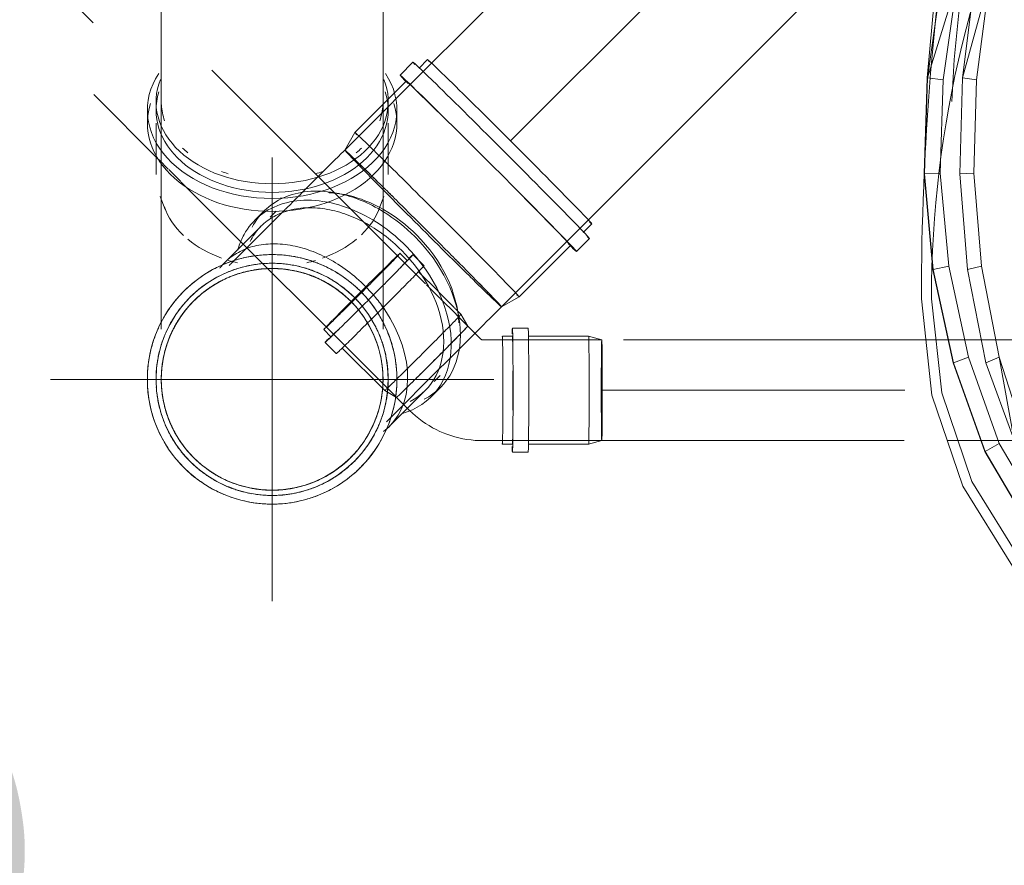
# Model space of a CAD drawing. Header units: millimetres. Extents: x -121 to 21670, y 1231 to 39176.
# Tile 55 of 72: x 18229 to 18717, y 34957 to 35376. Entities that reach past the tile are written whole.
import ezdxf

# ---------------------------------------------------------------- set-up
doc = ezdxf.new("R2010")
doc.units = ezdxf.units.MM
for name, pattern in [('ADSK_Осевая', [700, 500, -100, 0, -100]), ('ADSK_Скрыто', [300, 150, -150]), ('ADSK_Штриховая_ш3 п1_5', [225, 150, -75])]:
    doc.linetypes.add(name, pattern=pattern)
for name, color, linetype, lineweight in [('A-____-____-DIMS', 211, 'Continuous', 9), ('A-____-____-DIMS-50', 211, 'Continuous', 9), ('A-DETL-____-HDLN', 90, 'ADSK_Скрыто', 9), ('A-DETL-____-MBND', 5, 'ADSK_Штриховая_ш3 п1_5', 20), ('M-EQPM-____-OTLN', 50, 'Continuous', 20), ('P-PIPE-____-CNTR', 3, 'ADSK_Осевая', 20), ('P-PIPE-____-OTLN', 3, 'Continuous', 20), ('P-SANR-FIXT-OTLN', 6, 'Continuous', 20)]:
    doc.layers.add(name, color=color, linetype=linetype, lineweight=lineweight)
doc.styles.add('GOST Common_1', font='GOST_Common.ttf', dxfattribs={"width": 0.9, "height": 125})
doc.dimstyles.new('ADSK_Основной_2_5_мм', dxfattribs={"dimscale": 304.8, "dimtxt": 0.412449, "dimasz": 0.328084, "dimexe": 0.246063, "dimexo": 0.000807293, "dimgap": 0.049213, "dimtad": 1, "dimdec": 0, "dimlfac": 304.8, "dimdsep": 46, "dimtxsty": 'GOST Common_1', "dimblk1": 'OBLIQUE', "dimblk2": 'OBLIQUE', "dimsah": 1, "dimcen": 0.09, "dimdle": 0.246063, "dimazin": 2, "dimtfac": 1, "dimtdec": 4, "dimtix": 1, "dimtmove": 0, "dimatfit": 3, "dimfxl": 1, "dimtvp": 1, "dimtolj": 1, "dimtzin": 0, "dimlwd": 20, "dimlwe": 20, "dimarcsym": 2})

# ---------------------------------------------------------------- blocks, each defined once
blk = doc.blocks.new('Прямая форма - V line-609012-В_Этаж 02_Канализация')
at = {"layer": 'M-EQPM-____-OTLN', "color": 253}
for p, q in [((-186.77, 0), (-200.07, -30.54)), ((200.07, -30.54), (186.77, 0)), ((-200.07, -30.54), (-209.71, -62.43)), ((209.71, -62.43), (200.07, -30.54)), ((-209.71, -62.43), (-215.55, -95.22)), ((-10.61, -64.38), (-8.33, -62.51)), ((-8.33, -62.51), (-5.74, -61.12)), ((-5.74, -61.12), (-2.93, -60.27)), ((-2.93, -60.27), (0, -59.98)), ((0, -59.98), (2.93, -60.27)), ((2.93, -60.27), (5.74, -61.12)), ((5.74, -61.12), (8.33, -62.51)), ((8.33, -62.51), (10.61, -64.38)), ((215.54, -95.22), (209.71, -62.43)), ((-13.86, -69.24), (-12.47, -66.65)), ((-12.47, -66.65), (-10.61, -64.38)), ((10.61, -64.38), (12.47, -66.65)), ((12.47, -66.65), (13.86, -69.24)), ((-15, -74.98), (-14.71, -72.05)), ((-14.71, -72.05), (-13.86, -69.24)), ((13.86, -69.24), (14.71, -72.05)), ((14.71, -72.05), (15, -74.98)), ((-14.71, -77.9), (-15, -74.98)), ((-13.86, -80.72), (-14.71, -77.9)), ((14.71, -77.9), (13.86, -80.72)), ((15, -74.98), (14.71, -77.9)), ((-12.47, -83.31), (-13.86, -80.72)), ((13.86, -80.72), (12.47, -83.31)), ((-10.61, -85.58), (-12.47, -83.31)), ((-8.33, -87.45), (-10.61, -85.58)), ((-5.74, -88.83), (-8.33, -87.45)), ((8.33, -87.45), (5.74, -88.83)), ((10.61, -85.58), (8.33, -87.45)), ((12.47, -83.31), (10.61, -85.58)), ((-2.93, -89.69), (-5.74, -88.83)), ((0, -89.98), (-2.93, -89.69)), ((2.93, -89.69), (0, -89.98)), ((5.74, -88.83), (2.93, -89.69)), ((-215.55, -95.22), (-217.5, -128.48)), ((217.5, -128.48), (215.54, -95.22)), ((-217.5, -128.48), (-212.43, -150.98)), ((212.43, -150.98), (217.5, -128.48)), ((-212.43, -150.98), (-198.21, -169.15)), ((198.21, -169.15), (212.43, -150.98)), ((-38.87, -165.39), (-77.64, -168.31)), ((0, -164.42), (-38.87, -165.39)), ((0, -164.42), (38.87, -165.39)), ((38.87, -165.39), (77.64, -168.31)), ((-198.21, -169.15), (-177.57, -179.47)), ((-116.22, -173.17), (-77.64, -168.31)), ((77.64, -168.31), (116.21, -173.17)), ((177.57, -179.47), (198.21, -169.15)), ((-154.5, -179.95), (-116.22, -173.17)), ((-138.72, -210.15), (-110.19, -172.93)), ((-138.72, -210.15), (-108.94, -172.93)), ((-108.94, -172.93), (-130.06, -210.21)), ((-119.56, -210.15), (-99.17, -172.93)), ((-119.56, -210.15), (-98.05, -172.93)), ((-98.05, -172.93), (-117.06, -210.21)), ((-108.94, -172.93), (-110.19, -172.93)), ((-108.94, -172.93), (-99.17, -172.93)), ((-98.05, -172.93), (-99.17, -172.93)), ((98.05, -172.93), (-98.05, -172.93)), ((117.06, -210.21), (98.05, -172.93)), ((98.05, -172.93), (99.17, -172.93)), ((99.17, -172.93), (119.56, -210.15)), ((99.17, -172.93), (117.06, -210.21)), ((99.17, -172.93), (108.94, -172.93)), ((108.94, -172.93), (110.19, -172.93)), ((130.06, -210.21), (108.94, -172.93)), ((110.19, -172.93), (138.72, -210.15)), ((110.19, -172.93), (130.06, -210.21)), ((116.21, -173.17), (154.5, -179.95)), ((-177.57, -179.47), (-154.5, -179.95)), ((-157.76, -179.88), (-173.53, -350.38)), ((154.5, -179.95), (177.57, -179.47)), ((157.76, -179.88), (173.53, -350.38)), ((-154.87, -255.25), (-138.72, -210.15)), ((-154.87, -255.25), (-130.06, -210.21)), ((-130.06, -210.21), (-146.69, -255.52)), ((-139.38, -255.25), (-119.56, -210.15)), ((-139.38, -255.25), (-117.06, -210.21)), ((-130.06, -210.21), (-138.72, -210.15)), ((-117.06, -210.21), (-132.02, -255.52)), ((-117.06, -210.21), (-119.56, -210.15)), ((117.06, -210.21), (119.56, -210.15)), ((132.02, -255.52), (117.06, -210.21)), ((119.56, -210.15), (139.38, -255.25)), ((119.56, -210.15), (132.02, -255.52)), ((130.06, -210.21), (138.72, -210.15)), ((146.69, -255.52), (130.06, -210.21)), ((138.72, -210.15), (154.87, -255.25)), ((138.72, -210.15), (146.69, -255.52)), ((-166.47, -302.2), (-154.87, -255.25)), ((-166.47, -302.2), (-146.69, -255.52)), ((-146.69, -255.52), (-158.59, -302.78)), ((-146.69, -255.52), (-154.87, -255.25)), ((-149.82, -302.2), (-139.38, -255.25)), ((-149.82, -302.2), (-132.02, -255.52)), ((-132.02, -255.52), (-142.73, -302.78)), ((-132.02, -255.52), (-139.38, -255.25)), ((132.02, -255.52), (139.38, -255.25)), ((142.73, -302.78), (132.02, -255.52)), ((139.38, -255.25), (149.82, -302.2)), ((139.38, -255.25), (142.73, -302.78)), ((146.69, -255.52), (154.87, -255.25)), ((158.59, -302.78), (146.69, -255.52)), ((154.87, -255.25), (166.47, -302.2)), ((154.87, -255.25), (158.59, -302.78)), ((-173.35, -350.38), (-166.47, -302.2)), ((-173.35, -350.38), (-158.59, -302.78)), ((-158.59, -302.78), (-166.47, -302.2)), ((-158.59, -302.78), (-165.6, -351.35)), ((-156.01, -350.38), (-149.82, -302.2)), ((-156.01, -350.38), (-142.73, -302.78)), ((-142.73, -302.78), (-149.82, -302.2)), ((-142.73, -302.78), (-149.04, -351.35)), ((142.73, -302.78), (149.82, -302.2)), ((149.04, -351.35), (142.73, -302.78)), ((149.82, -302.2), (149.04, -351.35)), ((149.82, -302.2), (156.01, -350.38)), ((158.59, -302.78), (166.47, -302.2)), ((165.6, -351.35), (158.59, -302.78)), ((166.47, -302.2), (165.6, -351.35)), ((166.47, -302.2), (173.35, -350.38)), ((-173.53, -350.38), (-175.01, -398.05)), ((-174.82, -398.05), (-173.35, -350.38)), ((-165.6, -351.35), (-173.35, -350.38)), ((-165.6, -351.35), (-167.04, -397.73)), ((-157.34, -398.05), (-156.01, -350.38)), ((-149.04, -351.35), (-156.01, -350.38)), ((-149.04, -351.35), (-150.33, -397.73)), ((149.04, -351.35), (156.01, -350.38)), ((150.33, -397.73), (149.04, -351.35)), ((156.01, -350.38), (157.34, -398.05)), ((165.6, -351.35), (173.35, -350.38)), ((167.04, -397.73), (165.6, -351.35)), ((173.35, -350.38), (174.82, -398.05)), ((173.53, -350.38), (175.01, -398.05)), ((-175.01, -398.05), (-170.65, -445.48)), ((-167.04, -397.73), (-174.82, -398.05)), ((-170.47, -445.48), (-174.82, -398.05)), ((-162.8, -443.89), (-167.04, -397.73)), ((-150.33, -397.73), (-157.34, -398.05)), ((-153.43, -445.48), (-157.34, -398.05)), ((-150.33, -397.73), (-146.52, -443.89)), ((146.52, -443.89), (150.33, -397.73)), ((150.33, -397.73), (157.34, -398.05)), ((157.34, -398.05), (153.43, -445.48)), ((167.04, -397.73), (162.8, -443.89)), ((167.04, -397.73), (174.82, -398.05)), ((174.82, -398.05), (170.47, -445.48)), ((170.65, -445.48), (175.01, -398.05)), ((-162.8, -443.89), (-170.47, -445.48)), ((-162.8, -443.89), (-152.99, -488.9)), ((-146.52, -443.89), (-153.43, -445.48)), ((-146.52, -443.89), (-137.69, -488.9)), ((137.69, -488.9), (146.52, -443.89)), ((146.52, -443.89), (153.43, -445.48)), ((152.99, -488.9), (162.8, -443.89)), ((162.8, -443.89), (170.47, -445.48)), ((-170.65, -445.48), (-160.56, -491.73)), ((-160.39, -491.73), (-170.47, -445.48)), ((-144.35, -491.73), (-153.43, -445.48)), ((153.43, -445.48), (144.35, -491.73)), ((170.47, -445.48), (160.39, -491.73)), ((160.56, -491.73), (170.65, -445.48)), ((-160.56, -491.73), (-144.93, -535.85)), ((-152.99, -488.9), (-160.39, -491.73)), ((-144.77, -535.85), (-160.39, -491.73)), ((-137.79, -531.84), (-152.99, -488.9)), ((-137.69, -488.9), (-144.35, -491.73)), ((-130.3, -530.17), (-144.35, -491.73)), ((-137.69, -488.9), (-124.01, -531.84)), ((-130.3, -530.17), (-137.69, -488.9)), ((124.01, -531.84), (137.69, -488.9)), ((144.35, -491.73), (124.01, -531.84)), ((144.35, -491.73), (130.3, -530.17)), ((137.69, -488.9), (144.35, -491.73)), ((137.79, -531.84), (152.99, -488.9)), ((160.39, -491.73), (144.77, -535.85)), ((144.93, -535.85), (160.56, -491.73)), ((152.99, -488.9), (160.39, -491.73)), ((-137.79, -531.84), (-144.77, -535.85)), ((-113.79, -572.6), (-137.79, -531.84)), ((-107.6, -565.05), (-130.3, -530.17)), ((-124.01, -531.84), (-130.3, -530.17)), ((-124.01, -531.84), (-102.41, -572.6)), ((-107.6, -565.05), (-124.01, -531.84)), ((130.3, -530.17), (102.41, -572.6)), ((102.41, -572.6), (124.01, -531.84)), ((130.3, -530.17), (107.6, -565.05)), ((113.79, -572.6), (137.79, -531.84)), ((124.01, -531.84), (130.3, -530.17)), ((137.79, -531.84), (144.77, -535.85)), ((-144.93, -535.85), (-119.68, -578.68)), ((-119.55, -578.68), (-144.77, -535.85)), ((144.77, -535.85), (119.55, -578.68)), ((119.68, -578.68), (144.93, -535.85)), ((-102.41, -572.6), (-107.6, -565.05)), ((107.6, -565.05), (102.41, -572.6)), ((-113.79, -572.6), (-119.55, -578.68)), ((-81.08, -604.17), (-113.79, -572.6)), ((-102.41, -572.6), (-72.97, -604.17)), ((102.41, -572.6), (72.97, -604.17)), ((81.08, -604.17), (113.79, -572.6)), ((113.79, -572.6), (119.55, -578.68)), ((-119.68, -578.68), (-85.27, -611.85)), ((-85.18, -611.85), (-119.55, -578.68)), ((119.55, -578.68), (85.18, -611.85)), ((85.27, -611.85), (119.68, -578.68)), ((-81.08, -604.17), (-85.18, -611.85)), ((-42.15, -624.14), (-81.08, -604.17)), ((-72.97, -604.17), (-37.94, -624.14)), ((72.97, -604.17), (37.94, -624.14)), ((42.15, -624.14), (81.08, -604.17)), ((81.08, -604.17), (85.18, -611.85)), ((-85.27, -611.85), (-44.33, -632.83)), ((-44.29, -632.83), (-85.18, -611.85)), ((85.18, -611.85), (44.29, -632.83)), ((44.33, -632.83), (85.27, -611.85)), ((-42.15, -624.14), (-44.29, -632.83)), ((0, -630.97), (-42.15, -624.14)), ((-37.94, -624.14), (0, -630.97)), ((0, -630.97), (37.94, -624.14)), ((0, -630.97), (42.15, -624.14)), ((42.15, -624.14), (44.29, -632.83)), ((-44.33, -632.83), (0, -640)), ((0, -640), (-44.29, -632.83)), ((0, -630.97), (0, -640)), ((0, -640), (44.33, -632.83)), ((44.29, -632.83), (0, -640))]:
    blk.add_line(p, q, dxfattribs=at)
blk = doc.blocks.new('Прямая форма - FU - 053-611909-В_Этаж 02_Канализация')
blk.add_blockref('Прямая форма - V line-609012-В_Этаж 02_Канализация', (0, 0))
blk = doc.blocks.new('V line_ifc_RVT-1-В_Этаж 02_Канализация')
at = {"layer": 'M-EQPM-____-OTLN', "color": 253, "lineweight": 20}
blk.add_blockref('Прямая форма - FU - 053-611909-В_Этаж 02_Канализация', (38929.6, 35697.63), dxfattribs=at)
blk = doc.blocks.new('ADSK_Унитаз напольный_ГОСТ 30493-2017 - Вертикальный выпуск-1631680-В_Этаж 02_Канализация')
at = {"layer": 'A-DETL-____-HDLN'}
for p, q in [((113.7, 189.36), (105.62, 190.95)), ((-200, 140), (-200, 65.07)), ((200, 120.22), (200, 140)), ((200, 116.52), (200, 120.08))]:
    blk.add_line(p, q, dxfattribs=at)
at = {"layer": 'A-DETL-____-HDLN', "flags": 128}
for points in [[(-0.53, 642.74), (-0.51, 642.74), (-0.48, 642.74), (-0.44, 642.74), (-0.39, 642.74), (-0.33, 642.74)], [(0.37, 642.74), (0.44, 642.74), (0.47, 642.74), (0.53, 642.74)], [(140.4, 218.79), (139.31, 215.41), (139.13, 214.92)], [(139.05, 214.7), (137.47, 210.4), (135.44, 205.47), (133.2, 200.62), (130.77, 195.86), (128.16, 191.21), (125.36, 186.66)], [(200, 140), (198.29, 147.83), (193.19, 155.53), (184.78, 162.96), (173.21, 170), (158.67, 176.53), (141.42, 182.43), (121.75, 187.6), (113.82, 189.34)], [(-162.38, 175.03), (-173.21, 170), (-184.78, 162.96), (-193.19, 155.53), (-198.29, 147.83), (-200, 140)]]:
    blk.add_lwpolyline(points, dxfattribs=at)
at = {"layer": 'A-DETL-____-HDLN'}
blk.add_arc((-1182.5, 460), 1362.5, 348.11402, 350.57172, dxfattribs=at)
at = {"layer": 'P-SANR-FIXT-OTLN'}
for p, q in [((140.95, 220.5), (140.42, 218.84)), ((-115, 215), (115, 215)), ((200, 50), (200, 116.47)), ((-200, 65.02), (-200, 50)), ((-150, 0), (150, 0))]:
    blk.add_line(p, q, dxfattribs=at)
at = {"layer": 'P-SANR-FIXT-OTLN', "flags": 128}
for points in [[(180, 460), (174.77, 507.86), (159.38, 552.94), (134.73, 592.62), (102.25, 624.6), (63.83, 647), (21.7, 658.54), (-21.7, 658.54), (-63.83, 647), (-102.25, 624.6), (-134.73, 592.62), (-159.38, 552.94), (-174.77, 507.86), (-180, 460)], [(175, 460), (169.91, 506.67), (154.95, 550.62), (130.99, 589.31), (99.41, 620.48), (62.06, 642.33), (21.09, 653.58), (-21.09, 653.58), (-62.06, 642.33), (-99.41, 620.48), (-130.99, 589.31), (-154.95, 550.62), (-169.91, 506.67), (-175, 460)], [(-0.53, 642.74), (-0.51, 642.74), (-0.48, 642.74), (-0.44, 642.74), (-0.39, 642.74), (-0.33, 642.74)], [(0.37, 642.74), (0.44, 642.74), (0.47, 642.74), (0.53, 642.74)], [(-140.95, 220.5), (-147.19, 242.9), (-152.54, 265.53), (-156.97, 288.36), (-160.49, 311.34), (-163.08, 334.45), (-164.75, 357.65), (-164.88, 361.89)], [(164.92, 362.08), (163.67, 341.28), (161.35, 318.14), (158.1, 295.11), (153.94, 272.23), (148.86, 249.54), (142.88, 227.07), (140.95, 220.5)], [(-125.35, 186.66), (-127.92, 190.8), (-130.55, 195.45), (-133, 200.2), (-135.25, 205.04), (-137.3, 209.97), (-139.16, 214.97), (-140.82, 220.05), (-140.95, 220.5)], [(105.57, 190.96), (100, 191.96), (76.54, 195.43), (51.76, 197.96), (26.11, 199.49), (0, 200), (-26.11, 199.49), (-51.76, 197.96), (-76.54, 195.43), (-100, 191.96), (-121.75, 187.6), (-141.42, 182.43), (-158.67, 176.53), (-162.26, 175.08)]]:
    blk.add_lwpolyline(points, dxfattribs=at)
at = {"layer": 'P-SANR-FIXT-OTLN'}
for centre, radius, start, end in [((1182.5, 460), 1362.5, 180, 191.88598), ((355.21, 460), 530.21, 180, 207.5216), ((-355.21, 460), 530.21, 332.4784, 0), ((-1182.5, 460), 1362.5, 350.5738, 0), ((-150, 50), 50, 180, 270), ((150, 50), 50, 270, 0)]:
    blk.add_arc(centre, radius, start, end, dxfattribs=at)
blk = doc.blocks.new('ADSK_ППР_Отвод канализационный_Составной - Отвод раструбный-1631712-В_Этаж 02_Канализация')
at = {"layer": 'A-DETL-____-HDLN', "color": 12}
for p, q in [((38498.14, 35256.64), (38494.6, 35260.18)), ((38506.52, 35253.99), (38501, 35259.51)), ((38513.46, 35241.32), (38503.65, 35251.13)), ((38521.45, 35233.33), (38513.59, 35241.19)), ((38521.96, 35232.82), (38521.58, 35233.2)), ((38524.86, 35229.92), (38522.09, 35232.69)), ((38528.24, 35224.06), (38524.86, 35229.92)), ((38456.77, 35222.35), (38460.31, 35218.81)), ((38531.56, 35220.75), (38528.24, 35224.06)), ((38457.44, 35215.95), (38462.96, 35210.43)), ((38465.82, 35213.3), (38487.03, 35192.09)), ((38487.03, 35192.09), (38492.89, 35188.71)), ((38492.89, 35188.71), (38499.32, 35182.27))]:
    blk.add_line(p, q, dxfattribs=at)
at = {"layer": 'A-DETL-____-HDLN', "color": 12, "flags": 128}
blk.add_lwpolyline([(38534.79, 35217.53), (38534.75, 35217.56), (38534.71, 35217.6)], dxfattribs=at)
at = {"layer": 'A-DETL-____-HDLN', "color": 12}
for centre, major_axis, start_param, end_param in [((38475.69, 35241.26), (18.92, 18.92), 3.145735, 6.283185), ((38479.22, 35237.73), (21.78, 21.78), 3.145735, 6.287327), ((38475.69, 35241.26), (17.68, 17.68), 0.004142, 2.517416), ((38475.69, 35241.26), (18.92, 18.92), 0.004142, 0.697617), ((38475.69, 35241.26), (17.68, 17.68), 5.659009, 6.283185), ((38479.22, 35237.73), (18.92, 18.92), 5.659009, 6.287327), ((38479.22, 35237.73), (21.78, 21.78), 0.004142, 0.4313), ((38484.74, 35232.21), (21.78, 21.78), 3.145735, 6.287327), ((38479.22, 35237.73), (18.92, 18.92), 5.003437, 5.03069), ((38475.69, 35241.26), (18.92, 18.92), 2.45147, 3.141593), ((38475.69, 35241.26), (17.68, 17.68), 3.145735, 3.774053), ((38505.95, 35211), (18.92, 18.92), 3.145735, 6.280506), ((38479.22, 35237.73), (18.92, 18.92), 3.145735, 3.774053), ((38510.57, 35206.38), (17.68, 17.68), 5.669685, 6.283185), ((38479.22, 35237.73), (21.78, 21.78), 2.701452, 3.141593), ((38510.57, 35206.38), (17.68, 17.68), 5.032782, 5.631276), ((38510.57, 35206.38), (17.68, 17.68), 4.716531, 5.017297), ((38510.57, 35206.38), (17.68, 17.68), 4.415765, 4.716531), ((38510.57, 35206.38), (17.68, 17.68), 3.801785, 4.400333), ((38510.57, 35206.38), (17.68, 17.68), 3.145735, 3.763556), ((38594.7, 35192.24), (0, 25), 4.446448, 4.448504), ((38545.38, 35192.24), (0, 25), 3.137451, 3.141593), ((38550.38, 35192.24), (0, 26.75), 3.137451, 3.141593), ((38558.18, 35192.24), (0, 30.8), 3.137451, 3.141593)]:
    blk.add_ellipse(centre, major_axis=major_axis, ratio=0.01, start_param=start_param, end_param=end_param, dxfattribs=at)
at = {"layer": 'A-DETL-____-MBND', "color": 22}
for p, q in [((38558.18, 35223.04), (38550.38, 35223.04)), ((38534.68, 35217.63), (38531.6, 35220.71)), ((38594.7, 35217.24), (38535.61, 35217.24)), ((38550.38, 35218.99), (38545.38, 35218.99)), ((38588.17, 35218.99), (38558.18, 35218.99)), ((38594.71, 35217.24), (38588.17, 35218.99)), ((38535.61, 35167.24), (38594.7, 35167.24)), ((38545.38, 35165.49), (38550.38, 35165.49)), ((38558.18, 35165.49), (38588.17, 35165.49)), ((38588.17, 35165.49), (38594.71, 35167.24)), ((38550.38, 35161.44), (38558.18, 35161.44))]:
    blk.add_line(p, q, dxfattribs=at)
at = {"layer": 'A-DETL-____-MBND', "color": 22, "flags": 128}
for points in [[(38535.1, 35217.34), (38535.06, 35217.36), (38535.01, 35217.39), (38534.96, 35217.41), (38534.92, 35217.44), (38534.87, 35217.47), (38534.83, 35217.5), (38534.79, 35217.53), (38534.75, 35217.56), (38534.71, 35217.6), (38534.68, 35217.63)], [(38535.61, 35217.24), (38535.55, 35217.24), (38535.5, 35217.25), (38535.45, 35217.25), (38535.4, 35217.26), (38535.35, 35217.27), (38535.3, 35217.28), (38535.24, 35217.29), (38535.19, 35217.31), (38535.14, 35217.33), (38535.1, 35217.34)], [(38499.32, 35182.27), (38500.8, 35180.85), (38502.34, 35179.49), (38503.93, 35178.19), (38505.57, 35176.95), (38507.26, 35175.79), (38508.99, 35174.69), (38510.76, 35173.66), (38512.58, 35172.7), (38514.43, 35171.81), (38515.97, 35171.15)], [(38515.97, 35171.15), (38517.88, 35170.4), (38519.82, 35169.73), (38521.79, 35169.14), (38523.77, 35168.62), (38525.78, 35168.19), (38527.8, 35167.84), (38529.84, 35167.57), (38531.88, 35167.38), (38533.93, 35167.27), (38535.61, 35167.24)]]:
    blk.add_lwpolyline(points, dxfattribs=at)
at = {"layer": 'A-DETL-____-MBND', "color": 22}
for centre, major_axis, start_param, end_param in [((38550.38, 35192.24), (0, 30.8), 0, 0.435309), ((38550.38, 35192.24), (0, 30.8), 3.137451, 6.279043), ((38558.18, 35192.24), (0, 30.8), 3.137451, 6.279043), ((38545.38, 35192.24), (0, 26.75), 0, 0.151181), ((38545.38, 35192.24), (0, 26.75), 3.141593, 6.279043), ((38550.38, 35192.24), (0, 26.75), 5.650725, 6.279043), ((38588.17, 35192.24), (0, 26.75), 3.144272, 6.279043), ((38594.7, 35192.24), (0, 25), 6.025291, 6.279043), ((38594.7, 35192.24), (0, 25), 5.760837, 6.017244), ((38594.7, 35192.24), (0, 25), 5.661439, 5.755445), ((38594.7, 35192.24), (0, 25), 5.621381, 5.650725), ((38594.7, 35192.24), (0, 25), 5.498454, 5.622993), ((38594.7, 35192.24), (0, 25), 5.236371, 5.493645), ((38594.7, 35192.24), (0, 25), 5.024509, 5.231846), ((38550.38, 35192.24), (0, 26.75), 4.334366, 5.080275), ((38594.7, 35192.24), (0, 25), 4.712434, 5.009013), ((38594.7, 35192.24), (0, 25), 4.450495, 4.708247), ((38594.7, 35192.24), (0, 25), 4.188544, 4.391932), ((38594.7, 35192.24), (0, 25), 4.407481, 4.446448), ((38594.7, 35192.24), (0, 25), 3.926555, 4.184648), ((38594.7, 35192.24), (0, 25), 3.793502, 3.922849), ((38550.38, 35192.24), (0, 26.75), 3.137451, 3.765769), ((38594.7, 35192.24), (0, 25), 3.141593, 3.39925), ((38594.7, 35192.24), (0, 25), 3.402066, 3.66105), ((38594.7, 35192.24), (0, 25), 3.664467, 3.754872), ((38594.7, 35192.24), (0, 25), 3.765769, 3.795158), ((38545.38, 35192.24), (0, 26.75), 2.97033, 3.137451), ((38545.38, 35192.24), (0, 25), 3.137451, 3.141593), ((38550.38, 35192.24), (0, 30.8), 2.705803, 3.137451)]:
    blk.add_ellipse(centre, major_axis=major_axis, ratio=0.01, start_param=start_param, end_param=end_param, dxfattribs=at)
blk = doc.blocks.new('ADSK_ППР_Отвод канализационный_Составной - Отвод раструбный-V6-В_Этаж 02_Канализация')
at = {"layer": 'A-DETL-____-HDLN', "color": 12}
for p, q in [((38491.48, 35339.41), (38472.19, 35320.12)), ((38472.19, 35320.12), (38467.17, 35311.42)), ((38467.17, 35311.42), (38466.33, 35310.58)), ((38437.65, 35281.9), (38410.66, 35254.91)), ((38427.1, 35281.11), (38422.58, 35276.58)), ((38427.1, 35281.11), (38422.58, 35276.58)), ((38433.13, 35281.06), (38430.14, 35278.07)), ((38433.13, 35281.06), (38430.14, 35278.07)), ((38425.62, 35273.54), (38407.71, 35255.63)), ((38425.62, 35273.54), (38407.71, 35255.63)), ((38410.52, 35254.77), (38409.87, 35254.12)), ((38487.95, 35176.64), (38488.01, 35176.7)), ((38455.86, 35148.49), (38455.28, 35148.21)), ((38454.77, 35147.97), (38453.87, 35147.54))]:
    blk.add_line(p, q, dxfattribs=at)
at = {"layer": 'A-DETL-____-HDLN', "color": 12, "flags": 128}
for points in [[(38454.16, 35298.42), (38454.23, 35298.49), (38455.8, 35300.05), (38457.39, 35301.64), (38458.99, 35303.24), (38460.61, 35304.86), (38462.23, 35306.48), (38463.86, 35308.11), (38465.49, 35309.74), (38466.33, 35310.58)], [(38449.11, 35293.36), (38449.66, 35293.91), (38451.16, 35295.41), (38452.69, 35296.94), (38454.05, 35298.3)], [(38445.48, 35289.73), (38446.74, 35290.99), (38448.18, 35292.43), (38448.99, 35293.24)], [(38437.81, 35282.06), (38438.82, 35283.07), (38440.04, 35284.29), (38441.3, 35285.55), (38442.61, 35286.86), (38443.95, 35288.2), (38445.33, 35289.58)], [(38392.31, 35236.56), (38392.41, 35236.66), (38392.58, 35236.83), (38392.8, 35237.05), (38393.1, 35237.35), (38393.45, 35237.7), (38393.88, 35238.13), (38394.36, 35238.61)], [(38377.62, 35210.14), (38377.95, 35211.49), (38378.54, 35213.61), (38379.22, 35215.7), (38379.99, 35217.77), (38380.83, 35219.8), (38381.76, 35221.79), (38382.76, 35223.75), (38383.85, 35225.66), (38385, 35227.53), (38386.24, 35229.36), (38387.54, 35231.13), (38388.01, 35231.71)], [(38388.35, 35232.13), (38388.92, 35232.84), (38390.36, 35234.51), (38391.86, 35236.11)], [(38377.14, 35207.84), (38377.43, 35209.35), (38377.5, 35209.63)], [(38472.41, 35161.1), (38471.9, 35160.58), (38471.44, 35160.13), (38471.05, 35159.74), (38470.73, 35159.41), (38470.47, 35159.15), (38470.27, 35158.96), (38470.14, 35158.82), (38470.07, 35158.76)], [(38468.48, 35157.23), (38466.83, 35155.77), (38465.13, 35154.37), (38463.37, 35153.05), (38461.56, 35151.8), (38459.7, 35150.62), (38457.8, 35149.52), (38455.86, 35148.49)], [(38453.87, 35147.54), (38451.85, 35146.67), (38449.79, 35145.89), (38447.71, 35145.19), (38445.6, 35144.57), (38443.46, 35144.03), (38441.31, 35143.58)]]:
    blk.add_lwpolyline(points, dxfattribs=at)
at = {"layer": 'A-DETL-____-HDLN', "color": 12}
for radius, start, end in [(61.9, 106.5622, 118.712), (61.9, 93.2737, 105.7351), (61.9, 80.8559, 92.9933), (61.9, 72.1631, 80.0287), (61.9, 67.5567, 71.9325), (61.9, 118.9924, 131.4362), (57.6, 106.5951, 118.7012), (57.6, 93.2835, 105.7062), (55, 96.4286, 105.6865), (55, 90.5196, 105), (55, 93.2902, 96.4286), (57.6, 80.8893, 92.9822), (55, 80.9121, 92.9746), (55, 75, 89.4909), (55, 70.7143, 79.9811), (57.6, 67.5663, 80.0004), (61.9, 55.1427, 67.2763), (57.6, 119.0026, 131.4063), (55, 117.2956, 120), (55, 106.6174, 118.6939), (55, 105, 113.0709), (55, 66.9231, 75), (55, 67.5729, 70.7143), (55, 55.199, 67.2573), (57.6, 55.1762, 67.265), (55, 60, 62.7145), (61.9, 45, 54.3155), (61.9, 132.2634, 144.4317), (55, 120, 135), (55, 122.1429, 131.386), (55, 119.0095, 122.1429), (55, 45, 60), (55, 45, 54.2681), (57.6, 45, 54.2873), (61.9, 41.8421, 45), (57.6, 132.2952, 144.4213), (55, 132.3169, 144.4142), (55, 135, 139.2755), (55, 41.8582, 45), (55, 40.7129, 45), (57.6, 41.8516, 45), (61.9, 29.4225, 41.5617), (61.9, 144.7121, 155.0776), (55, 29.4781, 41.5426), (57.6, 29.4556, 41.5503), (57.6, 144.7226, 157.1037), (55, 147.8572, 157.0825), (55, 143.9887, 150), (55, 144.7298, 147.8572), (55, 13.7498, 36.031), (61.9, 25.3472, 28.5954), (55, 150, 165), (55, 16.1461, 28.5472), (57.6, 19.2858, 28.5667), (61.9, 157.9619, 170.1511), (57.6, 157.9926, 170.1411), (55, 158.0135, 170.1343), (57.6, 16.1395, 19.2858), (55, 165, 166.2374), (55, 3.7506, 15.8305), (57.6, 3.7287, 15.8382), (61.9, 3.6965, 15.8494), (57.6, 170.4425, 182.8016), (55, 169.377, 180), (55, 349.3428, 10.6571), (55, 173.5715, 182.7796), (55, 170.4499, 173.5715), (55, 180, 190.623), (55, 350.4363, 2.8197), (57.6, 353.5715, 2.8398), (61.9, 183.6609, 195.8694), (57.6, 183.6905, 195.8597), (55, 183.7106, 195.8531), (55, 338.0191, 350.1207), (57.6, 337.998, 350.1281), (57.6, 350.4295, 353.5715), (55, 193.7735, 195), (55, 195, 210), (55, 323.9856, 346.2394), (61.9, 337.9669, 350.1391), (57.6, 196.161, 208.5032), (55, 196.1686, 199.2858), (55, 199.2858, 208.4807), (55, 324.7278, 337.0882), (57.6, 327.8572, 337.1091), (57.6, 209.3921, 221.5761), (55, 209.4116, 221.5696), (55, 210, 215.9947), (61.9, 209.3635, 221.5857), (55, 312.2871, 324.4123), (57.6, 312.2668, 324.4194), (57.6, 324.7208, 327.8572), (57.6, 221.8775, 225), (55, 220.7498, 225), (55, 221.8852, 225), (55, 225, 234.1884), (55, 225, 242.6824), (55, 297.3076, 319.2618), (61.9, 312.2369, 324.43), (57.6, 225, 234.2112), (55, 299.0196, 311.3562), (57.6, 302.1429, 311.3779), (57.6, 235.1001, 247.29), (55, 235.1193, 247.2835), (55, 286.558, 298.704), (57.6, 299.0122, 302.1429), (61.9, 235.0719, 247.2996), (57.6, 247.5913, 250.7143), (55, 246.9745, 269.3988), (55, 247.599, 259.9039), (55, 270.5905, 293.0315), (55, 273.3103, 285.6271), (57.6, 286.5384, 298.7109), (57.6, 250.7143, 259.9267), (57.6, 260.8156, 273.0014), (55, 260.8348, 272.9947), (57.6, 273.3027, 276.4286), (57.6, 276.4286, 285.6494), (61.9, 286.5095, 298.721), (61.9, 260.7873, 273.0112)]:
    blk.add_arc((38431.17, 35197.64), radius, start, end, dxfattribs=at)
for centre, major_axis, ratio, start_param, end_param in [((38512.92, 35279.39), (-40.73, 40.73), 0.01, 5.42254, 6.507585), ((38506.06, 35272.53), (-38.89, 38.89), 0.01, 6.058786, 6.283185), ((38506.06, 35272.53), (-38.89, 38.89), 0.01, 6.08826, 6.283185), ((38506.06, 35272.53), (-38.89, 38.89), 0.01, 5.650214, 6.021386), ((38506.06, 35272.53), (-38.89, 38.89), 0.01, 5.573692, 5.651362), ((38506.06, 35272.53), (-38.89, 38.89), 0.01, 5.226405, 5.57454), ((38470.87, 35237.34), (-43.77, 43.77), 0.710633, 5.458894, 6.507585), ((38470.87, 35237.34), (-43.77, 43.77), 0.710633, 5.458894, 6.507585), ((38473.86, 35240.33), (-40.73, 40.73), 0.710633, 5.51985, 5.628231), ((38473.86, 35240.33), (-40.73, 40.73), 0.710633, 5.51985, 5.628231), ((38506.06, 35272.53), (-38.89, 38.89), 0.01, 5.120521, 5.186621), ((38466.35, 35232.82), (-43.77, 43.77), 0.710633, 5.517269, 6.668116), ((38466.35, 35232.82), (-43.77, 43.77), 0.710633, 5.517269, 6.668116), ((38466.35, 35232.82), (-43.77, 43.77), 0.710633, 4.944251, 5.513006), ((38466.35, 35232.82), (-43.77, 43.77), 0.710633, 4.944251, 5.513006), ((38470.87, 35237.34), (-43.77, 43.77), 0.710633, 5.035668, 5.456606), ((38470.87, 35237.34), (-43.77, 43.77), 0.710633, 5.035668, 5.456606), ((38473.86, 35240.33), (-40.73, 40.73), 0.710633, 5.077688, 5.517391), ((38473.86, 35240.33), (-40.73, 40.73), 0.710633, 5.077688, 5.517391), ((38466.35, 35232.82), (-40.73, 40.73), 0.710633, 4.914672, 6.507585), ((38466.35, 35232.82), (-40.73, 40.73), 0.710633, 4.914672, 6.507585), ((38448.44, 35214.91), (-40.73, 40.73), 0.710633, 4.712389, 6.333728), ((38448.44, 35214.91), (-40.73, 40.73), 0.710633, 4.712389, 6.333728), ((38506.06, 35272.53), (-38.89, 38.89), 0.01, 4.238157, 4.304257), ((38448.44, 35214.91), (-40.73, 40.73), 0.710633, 0.054212, 0.090877), ((38448.44, 35214.91), (-40.73, 40.73), 0.710633, 0.054212, 0.090877), ((38448.44, 35214.91), (-40.73, 40.73), 0.710633, 4.446819, 4.712389), ((38448.44, 35214.91), (-40.73, 40.73), 0.710633, 4.446819, 4.712389), ((38506.06, 35272.53), (-38.89, 38.89), 0.01, 3.773415, 3.814791), ((38506.06, 35272.53), (-38.89, 38.89), 0.01, 3.172977, 3.365992)]:
    blk.add_ellipse(centre, major_axis=major_axis, ratio=ratio, start_param=start_param, end_param=end_param, dxfattribs=at)
at = {"layer": 'P-PIPE-____-OTLN', "color": 22}
for p, q in [((38501.04, 35355.05), (38494.61, 35348.61)), ((38508.32, 35356.25), (38504.08, 35352.01)), ((38497.65, 35345.57), (38491.52, 35339.45)), ((38585.54, 35270.55), (38589.78, 35274.79)), ((38582.15, 35261.07), (38588.58, 35267.51)), ((38553.65, 35238.66), (38579.11, 35264.12)), ((38544.95, 35233.64), (38553.65, 35238.66)), ((38544.11, 35232.8), (38544.95, 35233.64)), ((38488.12, 35176.81), (38515.43, 35204.12)), ((38511.6, 35196.61), (38514.59, 35199.6)), ((38511.6, 35196.61), (38514.59, 35199.6)), ((38510.12, 35189.05), (38514.64, 35193.57)), ((38510.12, 35189.05), (38514.64, 35193.57)), ((38489.17, 35174.18), (38507.08, 35192.09)), ((38489.17, 35174.18), (38507.08, 35192.09))]:
    blk.add_line(p, q, dxfattribs=at)
at = {"layer": 'P-PIPE-____-OTLN', "color": 22, "flags": 128}
blk.add_lwpolyline([(38544.11, 35232.8), (38542.47, 35231.16), (38540.84, 35229.53), (38539.21, 35227.9), (38537.59, 35226.28), (38535.99, 35224.67), (38534.39, 35223.08), (38532.81, 35221.5), (38531.26, 35219.94), (38529.72, 35218.4), (38528.2, 35216.89), (38526.71, 35215.4), (38525.25, 35213.94), (38523.83, 35212.51), (38522.43, 35211.12), (38521.07, 35209.76), (38519.75, 35208.43), (38518.46, 35207.15), (38517.22, 35205.91), (38516.02, 35204.71), (38515.43, 35204.12)], dxfattribs=at)
at = {"layer": 'P-PIPE-____-OTLN', "color": 22}
for start, end in [(155.1767, 157.5483), (15.9896, 25.3009), (170.2913, 183.2473), (350.2793, 3.2829), (196.0096, 208.9499), (324.5702, 337.5534), (221.7259, 225), (225, 234.6583), (298.8612, 311.8233), (247.4398, 260.3737), (273.1514, 286.0959)]:
    blk.add_arc((38431.17, 35197.64), 61.9, start, end, dxfattribs=at)
for centre, major_axis, ratio, start_param, end_param in [((38544.81, 35311.28), (-43.77, 43.77), 0.01, 4.712389, 6.507585), ((38549.05, 35315.52), (-40.73, 40.73), 0.01, 4.712389, 6.507585), ((38538.38, 35304.84), (-43.77, 43.77), 0.01, 4.712389, 6.664993), ((38538.38, 35304.84), (-40.73, 40.73), 0.01, 5.161188, 6.507585), ((38549.05, 35315.52), (-40.73, 40.73), 0.01, 2.917193, 4.712389), ((38544.81, 35311.28), (-43.77, 43.77), 0.01, 2.917193, 4.712389), ((38512.92, 35279.39), (-40.73, 40.73), 0.01, 4.712389, 5.421672), ((38538.38, 35304.84), (-43.77, 43.77), 0.01, 2.757724, 4.712389), ((38538.38, 35304.84), (-40.73, 40.73), 0.01, 2.917193, 4.26359), ((38473.86, 35240.33), (-40.73, 40.73), 0.710633, 4.712389, 5.076819), ((38473.86, 35240.33), (-40.73, 40.73), 0.710633, 4.712389, 5.076819), ((38470.87, 35237.34), (-43.77, 43.77), 0.710633, 4.712389, 5.03486), ((38470.87, 35237.34), (-43.77, 43.77), 0.710633, 4.712389, 5.03486), ((38512.92, 35279.39), (-40.73, 40.73), 0.01, 2.917193, 4.712389), ((38466.35, 35232.82), (-43.77, 43.77), 0.710633, 4.712389, 4.943443), ((38466.35, 35232.82), (-43.77, 43.77), 0.710633, 4.712389, 4.943443), ((38466.35, 35232.82), (-40.73, 40.73), 0.710633, 4.712389, 4.913803), ((38466.35, 35232.82), (-40.73, 40.73), 0.710633, 4.712389, 4.913803), ((38470.87, 35237.34), (-43.77, 43.77), 0.710633, 2.917193, 4.712389), ((38470.87, 35237.34), (-43.77, 43.77), 0.710633, 2.917193, 4.712389), ((38473.86, 35240.33), (-40.73, 40.73), 0.710633, 3.796547, 4.712389), ((38473.86, 35240.33), (-40.73, 40.73), 0.710633, 3.796547, 4.712389), ((38466.35, 35232.82), (-40.73, 40.73), 0.710633, 2.917193, 4.712389), ((38466.35, 35232.82), (-40.73, 40.73), 0.710633, 2.917193, 4.712389), ((38466.35, 35232.82), (-43.77, 43.77), 0.710633, 2.759785, 4.712389), ((38466.35, 35232.82), (-43.77, 43.77), 0.710633, 2.759785, 4.712389), ((38506.06, 35272.53), (-38.89, 38.89), 0.01, 3.829022, 3.926871), ((38506.06, 35272.53), (-38.89, 38.89), 0.01, 3.814791, 3.83439), ((38506.06, 35272.53), (-38.89, 38.89), 0.01, 3.665191, 3.774564), ((38506.06, 35272.53), (-38.89, 38.89), 0.01, 3.403392, 3.665003), ((38448.44, 35214.91), (-40.73, 40.73), 0.710633, 3.050716, 4.445951), ((38448.44, 35214.91), (-40.73, 40.73), 0.710633, 3.050716, 4.445951)]:
    blk.add_ellipse(centre, major_axis=major_axis, ratio=ratio, start_param=start_param, end_param=end_param, dxfattribs=at)
blk = doc.blocks.new('DIMBLOCK4-В_Этаж 02_Канализация')
at = {"layer": 'A-____-____-DIMS-50', "lineweight": 20}
for p, q in [((18856.09, 34847.11), (18856.09, 34962.64)), ((17356.09, 34847.11), (17356.09, 34922.11)), ((17281.09, 34847.11), (18931.09, 34847.11)), ((17356.09, 34847.11), (17356.09, 34842.82)), ((18856.09, 34847.11), (18856.09, 34772.11))]:
    blk.add_line(p, q, dxfattribs=at)
at = {"layer": 'A-____-____-DIMS-50', "lineweight": 40}
for p, q in [((17356.09, 34847.11), (17406.09, 34897.11)), ((18856.09, 34847.11), (18906.09, 34897.11)), ((17356.09, 34847.11), (17306.09, 34797.11)), ((18856.09, 34847.11), (18806.09, 34797.11))]:
    blk.add_line(p, q, dxfattribs=at)
at = {"layer": 'A-____-____-DIMS-50', "color": 0, "lineweight": 20, "insert": (17960.14, 35025.47), "char_height": 125, "width": 350.2956, "attachment_point": 1, "line_spacing_factor": 1.022761, "style": 'GOST Common_1'}
blk.add_mtext('1500', dxfattribs=at)
blk = doc.blocks.new('_Oblique')
at = {"color": 0, "linetype": 'ByBlock', "lineweight": -2}
blk.add_line((-0.5, -0.5), (0.5, 0.5), dxfattribs=at)

msp = doc.modelspace()

# ---------------------------------------------------------------- hatches: boundary and pattern name
at = {"layer": 'P-PIPE-____-OTLN'}
h = msp.add_hatch(color=256, dxfattribs=at)
h.paths.add_polyline_path([(18407.3238, 35184.7344), (18407.4128, 35185.3982), (18407.335, 35184.8197)])
h.paths.add_polyline_path([(18398.0022, 35229.8957), (18396.4472, 35231.9288), (18397.0231, 35231.1717)])
h.paths.add_polyline_path([(18378.9705, 35246.3253), (18377.1776, 35247.0726), (18378.2062, 35246.6419)])

# ---------------------------------------------------------------- linework, layer by layer
at = {"layer": 'A-DETL-____-HDLN', "color": 12}
for p, q in [((18430.178, 35244.9794), (18299.1011, 35376.0561)), ((18414.3354, 35335.7333), (18390.0193, 35311.4172)), ((18297.9016, 35306.545), (18302.4853, 35301.9614)), ((18302.7754, 35301.6713), (18308.7279, 35295.7188)), ((18308.9624, 35295.4843), (18415.7413, 35188.7055)), ((18437.2606, 35237.8969), (18430.6108, 35244.5467)), ((18445.2491, 35229.9084), (18437.3884, 35237.7691)), ((18445.7619, 35229.3956), (18445.377, 35229.7805)), ((18451.0966, 35224.0609), (18445.8897, 35229.2678)), ((19033.813, 35217.2423), (18678.3706, 35217.242)), ((18689.0639, 35167.242), (19023.1197, 35167.2423))]:
    msp.add_line(p, q, dxfattribs=at)
for centre, major_axis, start_param, end_param in [((18428.9102, 35272.5264), (-38.8909, 38.8908), 0, 1.57079633), ((18428.9102, 35272.5264), (-38.8909, 38.8908), 5.23598776, 6.28318531), ((18428.9102, 35272.5264), (-38.8909, 38.8908), 5.22642094, 5.23598776), ((18428.9102, 35272.5264), (-38.8909, 38.8908), 5.12155858, 5.18444002), ((18428.9102, 35272.5264), (-38.8909, 38.8908), 1.57079633, 3.14159265), ((18428.9102, 35272.5264), (-38.8909, 38.8908), 4.24033794, 4.30321938), ((18428.9102, 35272.5264), (-38.8909, 38.8908), 3.77572085, 3.80280221), ((18428.9102, 35272.5264), (-38.8909, 38.8908), 3.33794744, 3.40339204), ((18433.419, 35206.3832), (17.6777, 17.6777), 4.71238898, 6.28318531), ((18517.5569, 35192.2419), (0, 25), 0, 1.57079633), ((18433.419, 35206.3832), (17.6777, 17.6777), 3.14159265, 4.71238898), ((18517.5569, 35192.2419), (0, 25), 5.01195653, 5.02240885), ((18517.5569, 35192.2419), (0, 25), 1.57079633, 3.14159266), ((18517.5569, 35192.2419), (0, 25), 4.39381725, 4.4064233)]:
    msp.add_ellipse(centre, major_axis=major_axis, ratio=0.0099995, start_param=start_param, end_param=end_param, dxfattribs=at)
at = {"layer": 'A-DETL-____-MBND', "color": 22}
for p, q in [((17947.3278, 35657.1183), (18297.8665, 35306.5801)), ((18000.0775, 35639.724), (18295.8001, 35344.0019)), ((18678.321, 35217.242), (18517.5569, 35217.2419)), ((18517.8068, 35192.2419), (18681.053, 35192.242)), ((18517.5569, 35167.2419), (18689.0143, 35167.242))]:
    msp.add_line(p, q, dxfattribs=at)
for start_param, end_param in [(5.75958653, 6.01855492), (5.66164996, 5.75616266), (5.49778715, 5.62306609), (5.23598775, 5.49407729), (5.0243989, 5.23208947), (4.97418837, 5.00996648), (4.71238898, 4.97013929), (4.45058959, 4.70819939), (4.18879021, 4.39182719), (4.40841335, 4.44624922), (3.92699082, 4.18426139), (3.79351799, 3.92217602), (3.40339205, 3.65978377), (3.66519143, 3.75510677)]:
    msp.add_ellipse((18517.5569, 35192.2419), major_axis=(0, 25), ratio=0.0099995, start_param=start_param, end_param=end_param, dxfattribs=at)
at = {"layer": 'P-PIPE-____-CNTR', "color": 22}
for p, q in [((18472.3126, 35315.9288), (18670.3878, 35514.0044)), ((18354.0245, 35087.6406), (18354.0245, 35307.6406)), ((18354.0224, 35197.6369), (18354.0224, 35292.3892)), ((18244.0245, 35197.6406), (18464.0245, 35197.6406))]:
    msp.add_line(p, q, dxfattribs=at)
at = {"layer": 'P-PIPE-____-OTLN', "color": 22}
for p, q in [((18631.4969, 35552.8953), (18414.3704, 35335.7684)), ((18467.8011, 35233.6355), (18709.2787, 35475.1136)), ((18299.0224, 35339.0718), (18299.0224, 35292.3892)), ((18409.0224, 35292.3892), (18409.0224, 35339.0718)), ((18296.4224, 35335.3836), (18296.4224, 35331.141)), ((18411.6224, 35331.141), (18411.6224, 35335.3836)), ((18292.1224, 35331.141), (18292.1224, 35324.7063)), ((18415.9224, 35324.7063), (18415.9224, 35331.141)), ((18296.4224, 35324.7063), (18296.4224, 35299.2505)), ((18411.6224, 35299.2505), (18411.6224, 35324.7063)), ((18299.0224, 35292.3892), (18299.0224, 35222.5162)), ((18409.0224, 35222.5162), (18409.0224, 35292.3892)), ((18298.5287, 35288.3371), (18301.0336, 35281.9684)), ((18407.0112, 35281.9684), (18409.5161, 35288.3371))]:
    msp.add_line(p, q, dxfattribs=at)
at = {"layer": 'P-PIPE-____-OTLN', "color": 22, "flags": 128}
for points in [[(18299.0224, 35380.0096), (18299.0224, 35377.6944), (18299.0224, 35375.3829), (18299.0224, 35373.0789), (18299.0224, 35370.7859), (18299.0224, 35368.5077), (18299.0224, 35366.2478), (18299.0224, 35364.01), (18299.0224, 35361.7978), (18299.0224, 35359.6147), (18299.0224, 35357.4643), (18299.0224, 35355.3499), (18299.0224, 35353.275), (18299.0224, 35351.2428), (18299.0224, 35349.2567), (18299.0224, 35347.3197), (18299.0224, 35345.4351), (18299.0224, 35343.6058), (18299.0224, 35341.8347), (18299.0224, 35340.1246), (18299.0224, 35339.0718)], [(18409.0224, 35339.0718), (18409.0224, 35340.7416), (18409.0224, 35342.4743), (18409.0224, 35344.267), (18409.0224, 35346.1168), (18409.0224, 35348.0209), (18409.0224, 35349.9762), (18409.0224, 35351.9795), (18409.0224, 35354.0277), (18409.0224, 35356.1174), (18409.0224, 35358.2453), (18409.0224, 35360.4081), (18409.0224, 35362.6022), (18409.0224, 35364.8242), (18409.0224, 35367.0704), (18409.0224, 35369.3374), (18409.0224, 35371.6214), (18409.0224, 35373.9189), (18409.0224, 35376.2261), (18409.0224, 35378.5393), (18409.0224, 35380.0096)]]:
    msp.add_lwpolyline(points, dxfattribs=at)
at = {"layer": 'P-PIPE-____-OTLN', "color": 22}
for radius, start, end in [(61.9, 90, 270), (61.9, 270, 90), (57.6, 90, 270), (55, 90, 270), (57.6, 270, 90), (55, 270, 90), (55, 113.36061, 117.114324), (55, 62.885676, 66.63939), (55, 139.483949, 143.733396), (55, 36.266604, 40.516051), (55, 166.404188, 168.962863), (55, 11.037137, 13.595812), (55, 191.037137, 193.595812), (55, 346.404188, 348.962863), (55, 216.266604, 220.516051), (55, 319.483949, 323.733396), (55, 242.885676, 246.63939), (55, 293.36061, 297.114324)]:
    msp.add_arc((18354.0224, 35197.6369), radius, start, end, dxfattribs=at)
for centre, major_axis, ratio, start_param, end_param in [((18354.0224, 35331.141), (61.9, 0), 0.70710678, 2.7117761, 4.71238898), ((18354.0224, 35331.141), (61.9, 0), 0.70710678, 4.71238898, 6.71246161), ((18354.0224, 35335.3836), (57.6, 0), 0.70710678, 2.86692798, 4.71238898), ((18354.0224, 35335.3836), (57.6, 0), 0.70710678, 4.71238898, 6.557425), ((18354.0224, 35331.141), (57.6, 0), 0.70710678, 2.91719318, 4.71238898), ((18354.0224, 35331.141), (57.6, 0), 0.70710678, 4.71238898, 6.50758478), ((18354.0224, 35324.7063), (61.9, 0), 0.70710678, 2.91719318, 4.71238898), ((18354.0224, 35324.7063), (61.9, 0), 0.70710678, 4.71238898, 6.50758478), ((18354.0224, 35335.3836), (55, 0), 0.70710678, 3.18226842, 3.38691497), ((18354.0224, 35335.3836), (55, 0), 0.70710678, 6.03786299, 6.24250954), ((18354.0224, 35335.3836), (55, 0), 0.70710678, 3.77341549, 3.84989961), ((18354.0224, 35335.3836), (55, 0), 0.70710678, 5.57487835, 5.65136247), ((18354.0224, 35335.3836), (55, 0), 0.70710678, 4.23815653, 4.30562367), ((18354.0224, 35335.3836), (55, 0), 0.70710678, 5.1125864, 5.18662143), ((18428.9102, 35272.5264), (-38.8909, 38.8908), 0.0099995, 5.18534459, 5.22551637), ((18428.9102, 35272.5264), (-38.8909, 38.8908), 0.0099995, 4.71238898, 5.12065401), ((18354.0224, 35292.3892), (55, 0), 0.70710678, 3.37888433, 3.7861978), ((18354.0224, 35292.3892), (55, 0), 0.70710678, 3.37888433, 3.7861978), ((18354.0224, 35292.3892), (55, 0), 0.70710678, 5.65021365, 6.04589363), ((18354.0224, 35292.3892), (55, 0), 0.70710678, 5.65021365, 6.04589363), ((18428.9102, 35272.5264), (-38.8909, 38.8908), 0.0099995, 4.30412395, 4.71238898), ((18354.0224, 35292.3892), (55, 0), 0.70710678, 3.84873114, 4.23915476), ((18354.0224, 35292.3892), (55, 0), 0.70710678, 3.84873114, 4.23915476), ((18354.0224, 35292.3892), (55, 0), 0.70710678, 5.1856232, 5.57604682), ((18354.0224, 35292.3892), (55, 0), 0.70710678, 5.1856232, 5.57604682), ((18354.0224, 35292.3892), (55, 0), 0.70710678, 4.30466943, 4.39513325), ((18354.0224, 35292.3892), (55, 0), 0.70710678, 4.30466943, 4.39513325), ((18354.0224, 35292.3892), (55, 0), 0.70710678, 5.02964471, 5.11321609), ((18354.0224, 35292.3892), (55, 0), 0.70710678, 5.02964471, 5.11321609), ((18428.9102, 35272.5264), (-38.8909, 38.8908), 0.0099995, 3.82914128, 4.23943337), ((18428.9102, 35272.5264), (-38.8909, 38.8908), 0.0099995, 3.40339204, 3.77481628), ((18428.9102, 35272.5264), (-38.8909, 38.8908), 0.0099995, 3.14159265, 3.33704287)]:
    msp.add_ellipse(centre, major_axis=major_axis, ratio=ratio, start_param=start_param, end_param=end_param, dxfattribs=at)

# ---------------------------------------------------------------- block references
at = {"lineweight": 9}
msp.add_blockref('V line_ifc_RVT-1-В_Этаж 02_Канализация', (-20077.1477, 0), dxfattribs=at)
at = {"layer": 'A-DETL-____-HDLN', "rotation": 180.0000468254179}
msp.add_blockref('ADSK_Унитаз напольный_ГОСТ 30493-2017 - Вертикальный выпуск-1631680-В_Этаж 02_Канализация', (18856.0914, 35697.641), dxfattribs=at)
at = {"layer": 'A-DETL-____-HDLN', "color": 12}
for name in ['ADSK_ППР_Отвод канализационный_Составной - Отвод раструбный-V6-В_Этаж 02_Канализация', 'ADSK_ППР_Отвод канализационный_Составной - Отвод раструбный-1631712-В_Этаж 02_Канализация']:
    msp.add_blockref(name, (-20077.1477, 0), dxfattribs=at)

# ---------------------------------------------------------------- dimensions: what is measured, and where the dimension line sits
at = {"layer": 'A-____-____-DIMS', "lineweight": 20}
dim = msp.add_linear_dim(base=(18856.0919, 34847.1131), p1=(17356.0919, 34917.8238), p2=(18856.0919, 35037.641), dimstyle='ADSK_Основной_2_5_мм', override={"dimpost": '<>', "dimfxl": 1504.777778}, dxfattribs=at)
dim.commit()
dim.dimension.update_dxf_attribs({"geometry": 'DIMBLOCK4-В_Этаж 02_Канализация', "text_midpoint": (18106.0919, 34924.6131)})

doc.saveas('drawing.dxf')
